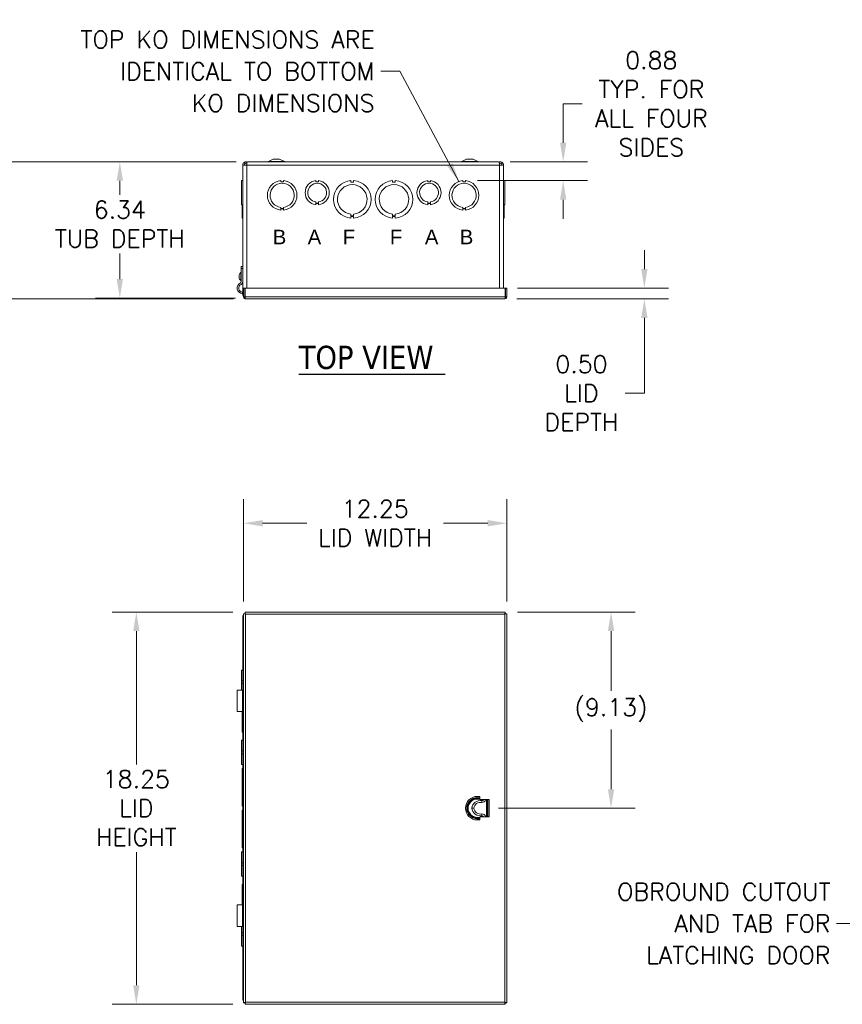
# Model space of a CAD drawing. Header units: inches. Extents: x 1 to 150, y 4 to 91.
# Tile 5 of 12: x 26 to 64, y 45 to 91. Entities that reach past the tile are written whole.
import ezdxf

# ---------------------------------------------------------------- set-up
doc = ezdxf.new("R2010")
doc.units = ezdxf.units.IN
doc.header["$LTSCALE"] = 9
doc.header["$MEASUREMENT"] = 0
for name, color, linetype, lineweight in [('Dimension (ANSI)', 7, 'Continuous', 5), ('Symbol (ANSI)', 7, 'Continuous', 5), ('Visible (ANSI)', 7, 'Continuous', 5), ('Visible Narrow (ANSI)', 7, 'Continuous', 5)]:
    doc.layers.add(name, color=color, linetype=linetype, lineweight=lineweight)
doc.styles.add('Note Text (ANSI)', font='RomanS.shx')
doc.styles.add('ROMANS', font='romans.shx')
doc.styles.add('Text Style168', font='tahoma.ttf')
doc.dimstyles.new('Default (ANSI)', dxfattribs={"dimscale": 9, "dimtxt": 0.09, "dimasz": 0.098425, "dimexe": 0.125, "dimexo": 0.0625, "dimgap": 0.031496, "dimtad": 0, "dimtih": 1, "dimtoh": 1, "dimrnd": 1e-08, "dimzin": 0, "dimdsep": 46, "dimtxsty": 'ROMANS', "dimcen": 0.09, "dimdle": 0.393701, "dimclrd": 256, "dimclre": 256, "dimclrt": 256, "dimadec": 0, "dimazin": 0, "dimtfac": 1.111111, "dimtofl": 0, "dimtmove": 0, "dimatfit": 3, "dimfxl": 1, "dimtolj": 1, "dimtzin": 0, "dimlwd": -1, "dimlwe": -1, "dimarcsym": 0})
doc.dimstyles.new('Default (ANSI)$7', dxfattribs={"dimscale": 9, "dimtxt": 0.09, "dimasz": 0.098425, "dimexe": 0.125, "dimexo": 0.0625, "dimgap": 0.031496, "dimtad": 0, "dimtih": 1, "dimtoh": 1, "dimrnd": 1e-08, "dimzin": 0, "dimdsep": 46, "dimtxsty": 'ROMANS', "dimcen": 0.09, "dimdle": 0.393701, "dimclrd": 256, "dimclre": 256, "dimclrt": 256, "dimadec": 0, "dimazin": 0, "dimtfac": 1.111111, "dimtofl": 0, "dimtmove": 0, "dimatfit": 3, "dimfxl": 1, "dimtolj": 1, "dimtzin": 0, "dimlwd": -1, "dimlwe": -1, "dimarcsym": 0})

# ---------------------------------------------------------------- blocks, each defined once
blk = doc.blocks.new('*D4')
at = {"layer": 'Defpoints', "color": 0, "transparency": 16777216}
for p in [(48.494, 67.443), (36.244, 63.236), (48.494, 63.236)]:
    blk.add_point(p, dxfattribs=at)
at = {"layer": 'Dimension (ANSI)', "transparency": 16777216}
for p, q in [((36.244, 63.798), (36.244, 68.568)), ((48.494, 63.798), (48.494, 68.568)), ((37.13, 67.443), (39.192, 67.443)), ((47.608, 67.443), (45.545, 67.443))]:
    blk.add_line(p, q, dxfattribs=at)
for points in [[(37.13, 67.59), (37.13, 67.295), (36.244, 67.443)], [(47.608, 67.59), (47.608, 67.295), (48.494, 67.443)]]:
    blk.add_solid(points, dxfattribs=at)
at = {"layer": 'Dimension (ANSI)', "transparency": 16777216, "insert": (42.369, 67.443), "char_height": 0.81, "attachment_point": 5, "style": 'ROMANS'}
blk.add_mtext('\\A1;12.25\\PLID WIDTH', dxfattribs=at)
blk = doc.blocks.new('*D5')
at = {"layer": 'Defpoints', "color": 0, "transparency": 16777216}
for p in [(36.317, 63.309), (31.262, 45.059), (36.317, 45.059)]:
    blk.add_point(p, dxfattribs=at)
at = {"layer": 'Dimension (ANSI)', "transparency": 16777216}
for p, q in [((35.754, 63.309), (30.137, 63.309)), ((31.262, 62.423), (31.262, 56.222)), ((31.262, 45.944), (31.262, 52.145)), ((35.754, 45.059), (30.137, 45.059))]:
    blk.add_line(p, q, dxfattribs=at)
for points in [[(31.115, 62.423), (31.41, 62.423), (31.262, 63.309)], [(31.115, 45.944), (31.41, 45.944), (31.262, 45.059)]]:
    blk.add_solid(points, dxfattribs=at)
at = {"layer": 'Dimension (ANSI)', "transparency": 16777216, "insert": (31.262, 54.184), "char_height": 0.81, "attachment_point": 5, "style": 'ROMANS'}
blk.add_mtext('\\A1;18.25\\PLID\\PHEIGHT', dxfattribs=at)
blk = doc.blocks.new('*D6')
at = {"layer": 'Defpoints', "color": 0, "transparency": 16777216}
for p in [(48.421, 63.309), (47.545, 54.184), (53.341, 54.184)]:
    blk.add_point(p, dxfattribs=at)
at = {"layer": 'Dimension (ANSI)', "transparency": 16777216}
for p, q in [((48.983, 63.309), (54.466, 63.309)), ((53.341, 62.423), (53.341, 59.647)), ((53.341, 55.069), (53.341, 57.846)), ((48.108, 54.184), (54.466, 54.184))]:
    blk.add_line(p, q, dxfattribs=at)
for points in [[(53.194, 62.423), (53.489, 62.423), (53.341, 63.309)], [(53.194, 55.069), (53.489, 55.069), (53.341, 54.184)]]:
    blk.add_solid(points, dxfattribs=at)
at = {"layer": 'Dimension (ANSI)', "transparency": 16777216, "insert": (53.341, 58.746), "char_height": 0.81, "attachment_point": 5, "style": 'ROMANS'}
blk.add_mtext('\\A1;(9.13)', dxfattribs=at)
blk = doc.blocks.new('*D21')
at = {"layer": 'Defpoints', "color": 0, "transparency": 16777216}
for p in [(36.462, 84.264), (30.494, 77.92), (36.444, 77.92)]:
    blk.add_point(p, dxfattribs=at)
at = {"layer": 'Dimension (ANSI)', "transparency": 16777216}
for p, q in [((35.9, 84.264), (29.369, 84.264)), ((30.494, 83.378), (30.494, 82.725)), ((30.494, 78.806), (30.494, 79.998)), ((35.881, 77.92), (29.369, 77.92))]:
    blk.add_line(p, q, dxfattribs=at)
for points in [[(30.346, 83.378), (30.642, 83.378), (30.494, 84.264)], [(30.346, 78.806), (30.642, 78.806), (30.494, 77.92)]]:
    blk.add_solid(points, dxfattribs=at)
at = {"layer": 'Dimension (ANSI)', "transparency": 16777216, "insert": (30.494, 81.361), "char_height": 0.81, "attachment_point": 5, "style": 'ROMANS'}
blk.add_mtext('\\A1;6.34\\PTUB DEPTH', dxfattribs=at)
blk = doc.blocks.new('*D22')
at = {"layer": 'Defpoints', "color": 0, "transparency": 16777216}
for p in [(36.462, 84.264), (23.636, 77.885), (36.337, 77.885)]:
    blk.add_point(p, dxfattribs=at)
at = {"layer": 'Dimension (ANSI)', "transparency": 16777216}
for p, q in [((35.9, 84.264), (22.511, 84.264)), ((23.636, 83.378), (23.636, 82.237)), ((23.636, 78.771), (23.636, 80.436)), ((35.774, 77.885), (22.511, 77.885))]:
    blk.add_line(p, q, dxfattribs=at)
for points in [[(23.488, 83.378), (23.784, 83.378), (23.636, 84.264)], [(23.488, 78.771), (23.784, 78.771), (23.636, 77.885)]]:
    blk.add_solid(points, dxfattribs=at)
at = {"layer": 'Dimension (ANSI)', "transparency": 16777216, "insert": (23.636, 81.336), "char_height": 0.81, "attachment_point": 5, "style": 'ROMANS'}
blk.add_mtext('\\A1;(6.38)', dxfattribs=at)
blk = doc.blocks.new('*D24')
at = {"layer": 'Defpoints', "color": 0, "transparency": 16777216}
for p in [(48.086, 84.263), (46.567, 83.385), (51.115, 83.385)]:
    blk.add_point(p, dxfattribs=at)
at = {"layer": 'Dimension (ANSI)', "transparency": 16777216}
for p, q in [((52.001, 86.961), (51.115, 86.961)), ((51.115, 86.961), (51.115, 86.035)), ((51.115, 85.149), (51.115, 86.035)), ((48.648, 84.263), (52.24, 84.263)), ((47.13, 83.385), (52.24, 83.385)), ((51.115, 82.499), (51.115, 81.614))]:
    blk.add_line(p, q, dxfattribs=at)
for points in [[(50.967, 85.149), (51.263, 85.149), (51.115, 84.263)], [(50.967, 82.499), (51.263, 82.499), (51.115, 83.385)]]:
    blk.add_solid(points, dxfattribs=at)
at = {"layer": 'Dimension (ANSI)', "transparency": 16777216, "insert": (55.216, 86.961), "char_height": 0.81, "attachment_point": 5, "style": 'ROMANS'}
blk.add_mtext('\\A1;0.88\\PTYP. FOR\\PALL FOUR\\PSIDES', dxfattribs=at)
blk = doc.blocks.new('*D36')
at = {"layer": 'Defpoints', "color": 0, "transparency": 16777216}
for p in [(48.421, 78.385), (48.4, 77.885), (54.891, 77.885)]:
    blk.add_point(p, dxfattribs=at)
at = {"layer": 'Dimension (ANSI)', "transparency": 16777216}
for p, q in [((54.891, 79.271), (54.891, 80.157)), ((48.983, 78.385), (56.016, 78.385)), ((48.963, 77.885), (56.016, 77.885)), ((54.891, 76.999), (54.891, 73.493)), ((54.891, 73.493), (54.005, 73.493))]:
    blk.add_line(p, q, dxfattribs=at)
for points in [[(54.743, 79.271), (55.038, 79.271), (54.891, 78.385)], [(54.743, 76.999), (55.038, 76.999), (54.891, 77.885)]]:
    blk.add_solid(points, dxfattribs=at)
at = {"layer": 'Dimension (ANSI)', "transparency": 16777216, "insert": (51.966, 73.493), "char_height": 0.81, "attachment_point": 5, "style": 'ROMANS'}
blk.add_mtext('\\A1;0.50\\PLID\\PDEPTH', dxfattribs=at)

msp = doc.modelspace()

# ---------------------------------------------------------------- linework, layer by layer
at = {"layer": 'Symbol (ANSI)', "lineweight": 30}
msp.add_line((38.8149, 74.3805), (45.6292, 74.3805), dxfattribs=at)
at = {"layer": 'Visible (ANSI)'}
for p, q in [((37.625, 84.3886), (37.4022, 84.2708)), ((37.925, 84.3886), (37.625, 84.3886)), ((37.925, 84.3886), (38.1478, 84.2708)), ((46.625, 84.3886), (46.4022, 84.2708)), ((46.925, 84.3886), (46.625, 84.3886)), ((46.925, 84.3886), (47.1478, 84.2708)), ((36.2125, 78.1068), (36.2125, 84.1073)), ((36.3995, 84.1073), (36.2125, 84.1073)), ((36.3209, 84.1882), (36.2896, 84.2418)), ((48.0875, 84.2636), (36.4625, 84.2636)), ((36.4625, 84.2631), (36.4625, 84.2636)), ((48.0856, 84.2631), (36.4644, 84.2631)), ((48.0875, 84.2631), (48.0875, 84.2636)), ((48.1505, 84.1073), (48.3375, 84.1073)), ((48.2604, 84.2418), (48.2291, 84.1882)), ((48.3375, 84.1073), (48.3375, 78.385)), ((36.1815, 83.3858), (36.2125, 83.3858)), ((36.1815, 83.3852), (36.1815, 83.3858)), ((36.1815, 83.3852), (36.2125, 83.3852)), ((36.1815, 83.3846), (36.1815, 83.3852)), ((37.9824, 83.3852), (37.9824, 83.3352)), ((38.1074, 83.3352), (38.1074, 83.3852)), ((41.2424, 83.3858), (41.2424, 83.3118)), ((41.3674, 83.3118), (41.3674, 83.3858)), ((43.1824, 83.3858), (43.1824, 83.3118)), ((43.3074, 83.3118), (43.3074, 83.3858)), ((46.4424, 83.3852), (46.4424, 83.3352)), ((46.5674, 83.3352), (46.5674, 83.3852)), ((48.3685, 83.3858), (48.3375, 83.3858)), ((48.3685, 83.3858), (48.3375, 83.3858)), ((48.3685, 83.3852), (48.3375, 83.3852)), ((48.3685, 83.3852), (48.3375, 83.3852)), ((48.3685, 83.3858), (48.3685, 83.3858)), ((48.3685, 83.3858), (48.3685, 83.3852)), ((48.3685, 83.3852), (48.3685, 83.3852)), ((48.3685, 83.3852), (48.3685, 83.3846)), ((36.2125, 83.3846), (36.1505, 83.3846)), ((36.1505, 82.2666), (36.1505, 83.3846)), ((37.9824, 83.3352), (38.1074, 83.3352)), ((39.6124, 83.3846), (39.6124, 83.3346)), ((39.6124, 83.3346), (39.7374, 83.3346)), ((39.7374, 83.3346), (39.7374, 83.3846)), ((41.2424, 83.3118), (41.3674, 83.3118)), ((43.1824, 83.3118), (43.3074, 83.3118)), ((44.8124, 83.3846), (44.8124, 83.3346)), ((44.8124, 83.3346), (44.9374, 83.3346)), ((44.9374, 83.3346), (44.9374, 83.3846)), ((46.4424, 83.3352), (46.5674, 83.3352)), ((48.3375, 83.3846), (48.3995, 83.3846)), ((48.3375, 83.3846), (48.3995, 83.3846)), ((48.3995, 83.3846), (48.3995, 82.2666)), ((48.3995, 83.3846), (48.3995, 83.3846)), ((36.1505, 82.2666), (36.1505, 82.2666)), ((36.2125, 82.2666), (36.1505, 82.2666)), ((36.2125, 82.2666), (36.1505, 82.2666)), ((36.1815, 82.0159), (36.1815, 82.2666)), ((36.1815, 82.0159), (36.2125, 82.0159)), ((36.1815, 82.0159), (36.1815, 82.0159)), ((36.2125, 82.0159), (36.1815, 82.0159)), ((36.1815, 81.6403), (36.1815, 82.0159)), ((37.9825, 82.0916), (37.9825, 82.1416)), ((38.1075, 82.0916), (37.9825, 82.0916)), ((38.1075, 82.0659), (37.9825, 82.0659)), ((37.9825, 82.0659), (37.9825, 82.0159)), ((38.1075, 82.1416), (38.1075, 82.0916)), ((38.1075, 82.0159), (38.1075, 82.0659)), ((39.6124, 82.3426), (39.6124, 82.3926)), ((39.7376, 82.3426), (39.6124, 82.3426)), ((39.7376, 82.3166), (39.6124, 82.3166)), ((39.6124, 82.3166), (39.6124, 82.2666)), ((39.7376, 82.3926), (39.7376, 82.3426)), ((39.7376, 82.2666), (39.7376, 82.3166)), ((44.8124, 82.3426), (44.8124, 82.3926)), ((44.9376, 82.3426), (44.8124, 82.3426)), ((44.9376, 82.3166), (44.8124, 82.3166)), ((44.8124, 82.3166), (44.8124, 82.2666)), ((44.9376, 82.3926), (44.9376, 82.3426)), ((44.9376, 82.2666), (44.9376, 82.3166)), ((46.4425, 82.0916), (46.4425, 82.1416)), ((46.5675, 82.0916), (46.4425, 82.0916)), ((46.4425, 82.0659), (46.4425, 82.0159)), ((46.5675, 82.0659), (46.4425, 82.0659)), ((46.5675, 82.1416), (46.5675, 82.0916)), ((46.5675, 82.0159), (46.5675, 82.0659)), ((48.3375, 82.2666), (48.3995, 82.2666)), ((48.3685, 82.0159), (48.3375, 82.0159)), ((48.3685, 82.2666), (48.3685, 82.0159)), ((48.3685, 82.0159), (48.3685, 81.6403)), ((36.1815, 81.6403), (36.2125, 81.6403)), ((36.1815, 81.6403), (36.1815, 81.6403)), ((36.2125, 81.6403), (36.1815, 81.6403)), ((41.2425, 81.7544), (41.2425, 81.8284)), ((41.3675, 81.7544), (41.2425, 81.7544)), ((41.3675, 81.7143), (41.2425, 81.7143)), ((41.2425, 81.7143), (41.2425, 81.6403)), ((41.3675, 81.8284), (41.3675, 81.7544)), ((41.3675, 81.6403), (41.3675, 81.7143)), ((43.1825, 81.7544), (43.1825, 81.8284)), ((43.3075, 81.7544), (43.1825, 81.7544)), ((43.1825, 81.7143), (43.1825, 81.6403)), ((43.3075, 81.7143), (43.1825, 81.7143)), ((43.3075, 81.8284), (43.3075, 81.7544)), ((43.3075, 81.6403), (43.3075, 81.7143)), ((48.3685, 81.6403), (48.3375, 81.6403)), ((36.2125, 79.3863), (36.1378, 79.3863)), ((36.1378, 79.2926), (36.1378, 79.3863)), ((36.1378, 78.6793), (36.1378, 79.2926)), ((36.0386, 78.9317), (36.0487, 78.9316)), ((36.0386, 78.908), (36.0487, 78.9081)), ((36.0487, 78.9998), (36.0487, 78.9995)), ((36.0487, 78.934), (36.0487, 78.9056)), ((36.0487, 78.8402), (36.0487, 78.8398)), ((36.1232, 78.7278), (36.1232, 79.1118)), ((36.1232, 79.1118), (36.1375, 79.1118)), ((36.1375, 78.7278), (36.1375, 79.1118)), ((36.1375, 79.0018), (36.1378, 79.0018)), ((36.1375, 78.8378), (36.1378, 78.8378)), ((36.1232, 78.7278), (36.1375, 78.7278)), ((36.2437, 78.385), (36.2437, 77.9783)), ((36.3057, 78.385), (36.2437, 78.385)), ((36.3057, 77.9783), (36.3057, 78.385)), ((36.3168, 77.9783), (36.3168, 78.385)), ((36.3168, 78.385), (48.4207, 78.385)), ((48.4207, 78.385), (48.4207, 77.9783)), ((48.4317, 77.9783), (48.4317, 78.385)), ((48.4317, 78.385), (48.4937, 78.385)), ((48.4937, 77.9783), (48.4937, 78.385)), ((36.1982, 78.1981), (36.1925, 78.1236)), ((36.2437, 78.1068), (36.2125, 78.1068)), ((36.3057, 77.9783), (36.2437, 77.9783)), ((36.3168, 78.1068), (36.3057, 78.1068)), ((48.4317, 77.9783), (48.4937, 77.9783)), ((48.4005, 77.885), (36.337, 77.885)), ((36.2437, 45.1317), (36.2437, 63.2356)), ((36.3057, 63.2356), (36.2437, 63.2356)), ((36.3168, 63.3087), (48.4207, 63.3087)), ((36.3168, 63.2467), (36.3168, 63.3087)), ((48.4207, 63.2467), (48.4207, 63.3087)), ((48.4317, 63.2356), (48.4937, 63.2356)), ((48.4937, 63.2356), (48.4937, 45.1317)), ((36.2125, 45.2462), (36.2125, 63.0592)), ((36.1505, 60.1063), (36.1505, 60.6062)), ((36.2125, 60.6062), (36.1505, 60.6062)), ((36.1505, 60.1063), (36.1505, 59.9811)), ((36.2125, 60.1063), (36.1505, 60.1063)), ((35.9503, 59.6832), (36.1925, 59.6832)), ((35.9503, 58.6832), (35.9503, 59.6832)), ((36.2125, 59.9811), (36.1505, 59.9811)), ((36.1505, 59.6832), (36.1505, 59.9811)), ((36.1982, 59.6832), (36.1925, 59.6832)), ((36.1925, 58.6832), (36.1925, 59.6832)), ((36.1982, 59.6832), (36.2125, 59.6832)), ((36.1982, 58.6832), (36.1982, 59.6832)), ((36.1925, 58.6832), (35.9503, 58.6832)), ((36.1815, 58.4762), (36.1815, 58.6832)), ((36.1925, 58.6832), (36.1982, 58.6832)), ((36.2125, 58.6832), (36.1982, 58.6832)), ((36.1815, 58.4762), (36.1815, 58.3512)), ((36.2125, 58.4762), (36.1815, 58.4762)), ((36.1815, 58.3512), (36.2125, 58.3512)), ((36.1815, 57.7262), (36.1815, 58.3512)), ((36.1505, 56.8463), (36.1505, 57.3462)), ((36.2125, 57.3462), (36.1505, 57.3462)), ((36.2125, 57.7262), (36.1815, 57.7262)), ((36.1505, 56.8463), (36.1505, 56.7211)), ((36.2125, 56.8463), (36.1505, 56.8463)), ((36.2125, 56.7211), (36.1505, 56.7211)), ((36.1505, 56.2212), (36.1505, 56.7211)), ((36.2125, 56.2212), (36.1505, 56.2212)), ((36.1815, 55.2162), (36.1815, 56.0287)), ((36.2125, 56.0287), (36.1815, 56.0287)), ((36.1815, 55.2162), (36.1815, 55.0912)), ((36.2125, 55.2162), (36.1815, 55.2162)), ((36.1815, 55.0912), (36.2125, 55.0912)), ((36.1815, 54.2787), (36.1815, 55.0912)), ((47.2337, 54.7316), (47.2337, 54.5899)), ((47.6667, 54.5899), (47.2337, 54.5899)), ((47.5129, 54.584), (47.5145, 54.5899)), ((47.6021, 54.5899), (47.6021, 53.7774)), ((36.2125, 54.2787), (36.1815, 54.2787)), ((36.1815, 53.2762), (36.1815, 54.0887)), ((36.2125, 54.0887), (36.1815, 54.0887)), ((47.2337, 53.6357), (47.2337, 53.7774)), ((47.6667, 53.7774), (47.2337, 53.7774)), ((47.3307, 53.87), (47.3297, 53.825)), ((47.3316, 53.915), (47.3307, 53.87)), ((47.4682, 53.7785), (47.4578, 53.7774)), ((47.5129, 53.7833), (47.4682, 53.7785)), ((47.5145, 53.7774), (47.5129, 53.7833)), ((36.1815, 53.2762), (36.1815, 53.1512)), ((36.2125, 53.2762), (36.1815, 53.2762)), ((36.1815, 52.3387), (36.1815, 53.1512)), ((36.1815, 53.1512), (36.2125, 53.1512)), ((36.2125, 52.3387), (36.1815, 52.3387)), ((36.1505, 51.6463), (36.1505, 52.1462)), ((36.2125, 52.1462), (36.1505, 52.1462)), ((36.1505, 51.6463), (36.1505, 51.5211)), ((36.2125, 51.6463), (36.1505, 51.6463)), ((36.2125, 51.5211), (36.1505, 51.5211)), ((36.1505, 51.0212), (36.1505, 51.5211)), ((36.2125, 51.0212), (36.1505, 51.0212)), ((36.1815, 50.0162), (36.1815, 50.6412)), ((36.2125, 50.6412), (36.1815, 50.6412)), ((36.1815, 50.0162), (36.1815, 49.8912)), ((36.2125, 50.0162), (36.1815, 50.0162)), ((35.9503, 49.6842), (36.1925, 49.6842)), ((35.9503, 48.6842), (35.9503, 49.6842)), ((36.1815, 49.6842), (36.1815, 49.8912)), ((36.1815, 49.8912), (36.2125, 49.8912)), ((36.1982, 49.6842), (36.1925, 49.6842)), ((36.1925, 48.6842), (36.1925, 49.6842)), ((36.1982, 49.6842), (36.2125, 49.6842)), ((36.1982, 48.6842), (36.1982, 49.6842)), ((36.1925, 48.6842), (35.9503, 48.6842)), ((36.1505, 48.3863), (36.1505, 48.6842)), ((36.1925, 48.6842), (36.1982, 48.6842)), ((36.2125, 48.6842), (36.1982, 48.6842)), ((36.1505, 48.3863), (36.1505, 48.2611)), ((36.2125, 48.3863), (36.1505, 48.3863)), ((36.2125, 48.2611), (36.1505, 48.2611)), ((36.1505, 47.7612), (36.1505, 48.2611)), ((36.2125, 47.7612), (36.1505, 47.7612)), ((36.2125, 45.2462), (36.2406, 45.2462)), ((36.3057, 45.1317), (36.2437, 45.1317)), ((36.3168, 45.1207), (36.3168, 45.0587)), ((48.4207, 45.0587), (36.3168, 45.0587)), ((48.4207, 45.1207), (48.4207, 45.0587)), ((48.4317, 45.1317), (48.4937, 45.1317))]:
    msp.add_line(p, q, dxfattribs=at)
for centre, radius, start, end in [((37.373, 84.3261), 0.0625, 270, 297.8584), ((38.177, 84.3261), 0.0625, 242.1416, 270), ((46.373, 84.3261), 0.0625, 270, 297.8584), ((47.177, 84.3261), 0.0625, 242.1416, 270), ((38.045, 82.7006), 0.6875, 95.21896, 264.78714), ((38.045, 82.7006), 0.6875, 275.21896, 84.78714), ((41.305, 82.5131), 0.875, 94.09887, 265.90678), ((41.305, 82.5131), 0.875, 274.09887, 85.90678), ((43.245, 82.5131), 0.875, 94.09887, 265.90678), ((43.245, 82.5131), 0.875, 274.09887, 85.90678), ((46.505, 82.7006), 0.6875, 95.21896, 264.78714), ((46.505, 82.7006), 0.6875, 275.21896, 84.78714), ((38.045, 82.7006), 0.5625, 276.38242, 263.62368), ((39.675, 82.8256), 0.5625, 96.38273, 263.61269), ((39.675, 82.8256), 0.4375, 278.23213, 261.77654), ((39.675, 82.8256), 0.5625, 276.39402, 83.62399), ((41.305, 82.5131), 0.6875, 275.21873, 264.78691), ((43.245, 82.5131), 0.6875, 275.21873, 264.78691), ((44.875, 82.8256), 0.5625, 96.38273, 263.61269), ((44.875, 82.8256), 0.4375, 278.23213, 261.77654), ((44.875, 82.8256), 0.5625, 276.39402, 83.62399), ((46.505, 82.7006), 0.5625, 276.38242, 263.62368), ((36.0545, 78.9998), 0.0058, 161.19999, 180), ((36.0545, 78.8398), 0.0058, 180, 198.80001), ((36.2895, 78.9198), 0.254, 130.89599, 161.19999), ((36.2895, 78.9198), 0.254, 198.80001, 229.10401), ((36.2125, 78.385), 0.2622, 114.99087, 265.63035), ((36.2125, 78.385), 0.1875, 114.99087, 265.63035), ((36.0753, 78.6793), 0.0625, 294.99087, 0), ((36.0753, 78.6793), 0.1372, 294.99087, 0), ((36.3995, 63.0592), 0.187, 111.98187, 117.033), ((36.3995, 63.0592), 0.187, 146.40912, 180), ((47.2804, 54.1257), 0.4195, 83.24839, 172.05464), ((47.3474, 54.6212), 0.0808, 257.35991, 337.2594), ((47.3474, 54.6212), 0.1696, 264.64944, 347.35149), ((47.2804, 54.2416), 0.4195, 187.94536, 276.75161), ((47.2804, 54.1257), 0.3306, 81.09191, 169.89817), ((47.2804, 54.2416), 0.3306, 190.10183, 278.90809), ((47.3474, 53.7462), 0.0808, 22.7406, 102.64009), ((47.3474, 53.7462), 0.1696, 12.64851, 95.35056)]:
    msp.add_arc(centre, radius, start, end, dxfattribs=at)
for centre, major_axis, ratio, start_param, end_param in [((36.2895, 78.9194), (-0.2514, -0.0357), 0.9980759, 5.8162049, 5.9824117), ((36.2895, 78.9271), (-0.2539, 0.0022), 0.0613868, 5.957684, 6.1238908), ((36.2895, 78.9126), (-0.2539, -0.0022), 0.0613868, 0.1592945, 0.3255013), ((36.2895, 78.9203), (-0.2514, 0.0357), 0.9980759, 0.3007736, 0.4669805)]:
    msp.add_ellipse(centre, major_axis=major_axis, ratio=ratio, start_param=start_param, end_param=end_param, dxfattribs=at)
for points, knots in [([(36.2896, 84.2418), (36.269, 84.2293), (36.2509, 84.2126), (36.2378, 84.1924), (36.2214, 84.1673), (36.2125, 84.1373), (36.2125, 84.1073)], [0.5293225, 0.5293225, 0.5293225, 0.5293225, 0.9928546, 0.9928546, 0.9928546, 1.5707963, 1.5707963, 1.5707963, 1.5707963]), ([(36.4042, 84.1935), (36.389, 84.1999), (36.3722, 84.2024), (36.3558, 84.2003), (36.3435, 84.1986), (36.3316, 84.1945), (36.3209, 84.1882)], [0.59837342, 0.59837342, 0.59837342, 0.59837342, 1.1264975, 1.1264975, 1.1264975, 1.52301509, 1.52301509, 1.52301509, 1.52301509]), ([(36.3995, 84.1073), (36.4022, 84.1589), (36.4049, 84.2096), (36.4077, 84.2378), (36.4078, 84.2392), (36.4079, 84.2405), (36.4081, 84.2418)], [0, 0, 0, 0, 0.9928546, 0.9928546, 0.9928546, 1.0414739, 1.0414739, 1.0414739, 1.0414739]), ([(48.1253, 84.2521), (48.1432, 84.2592), (48.1623, 84.2631), (48.1815, 84.2631), (48.2091, 84.2631), (48.2366, 84.2557), (48.2604, 84.2418)], [0.62189381, 0.62189381, 0.62189381, 0.62189381, 0.99223842, 0.99223842, 0.99223842, 1.52301509, 1.52301509, 1.52301509, 1.52301509]), ([(48.1419, 84.2418), (48.1432, 84.2293), (48.1444, 84.2126), (48.1457, 84.1924), (48.1473, 84.1673), (48.1489, 84.1373), (48.1505, 84.1073)], [0.5293225, 0.5293225, 0.5293225, 0.5293225, 0.9928546, 0.9928546, 0.9928546, 1.5707963, 1.5707963, 1.5707963, 1.5707963]), ([(48.3375, 84.1073), (48.3375, 84.1589), (48.31, 84.2096), (48.2668, 84.2378), (48.2647, 84.2392), (48.2626, 84.2405), (48.2604, 84.2418)], [0, 0, 0, 0, 0.9928546, 0.9928546, 0.9928546, 1.0414739, 1.0414739, 1.0414739, 1.0414739]), ([(36.0389, 78.9317), (36.0384, 78.9315), (36.0379, 78.932), (36.0372, 78.9342), (36.037, 78.9361), (36.037, 78.9405), (36.0371, 78.9433), (36.0375, 78.9496), (36.0379, 78.9531), (36.0386, 78.9574), (36.0387, 78.9585), (36.0389, 78.9596)], [0, 0, 0, 0, 0.02529377, 0.02529377, 0.05058754, 0.05058754, 0.07583775, 0.07583775, 0.10108796, 0.10108796, 0.10923577, 0.10923577, 0.10923577, 0.10923577]), ([(36.0389, 78.8801), (36.0384, 78.8833), (36.0379, 78.8869), (36.0372, 78.8935), (36.037, 78.8966), (36.037, 78.9016), (36.0371, 78.9038), (36.0375, 78.9069), (36.0379, 78.9077), (36.0386, 78.908), (36.0387, 78.908), (36.0389, 78.9079)], [0, 0, 0, 0, 0.02531178, 0.02531178, 0.05062356, 0.05062356, 0.07585576, 0.07585576, 0.10108796, 0.10108796, 0.10923577, 0.10923577, 0.10923577, 0.10923577]), ([(36.2437, 77.9783), (36.2437, 77.9432), (36.2654, 77.909), (36.2971, 77.894), (36.3095, 77.8881), (36.3232, 77.885), (36.337, 77.885)], [0, 0, 0, 0, 1.128705, 1.128705, 1.128705, 1.5707963, 1.5707963, 1.5707963, 1.5707963]), ([(36.3207, 77.952), (36.3126, 77.9572), (36.3067, 77.9659), (36.3058, 77.9756), (36.3057, 77.9765), (36.3057, 77.9774), (36.3057, 77.9783)], [0.555831, 0.555831, 0.555831, 0.555831, 1.4834748, 1.4834748, 1.4834748, 1.5707963, 1.5707963, 1.5707963, 1.5707963]), ([(36.337, 77.885), (36.3321, 77.885), (36.3273, 77.9067), (36.3224, 77.9384), (36.3205, 77.9508), (36.3187, 77.9645), (36.3168, 77.9783)], [0, 0, 0, 0, 1.128705, 1.128705, 1.128705, 1.5707963, 1.5707963, 1.5707963, 1.5707963]), ([(48.4005, 77.885), (48.4355, 77.885), (48.4697, 77.9067), (48.4847, 77.9384), (48.4906, 77.9508), (48.4937, 77.9645), (48.4937, 77.9783)], [0, 0, 0, 0, 1.128705, 1.128705, 1.128705, 1.5707963, 1.5707963, 1.5707963, 1.5707963]), ([(48.4207, 77.9783), (48.4158, 77.9432), (48.411, 77.909), (48.4061, 77.894), (48.4042, 77.8881), (48.4024, 77.885), (48.4005, 77.885)], [0, 0, 0, 0, 1.128705, 1.128705, 1.128705, 1.5707963, 1.5707963, 1.5707963, 1.5707963]), ([(48.4167, 77.952), (48.4248, 77.9572), (48.4307, 77.9659), (48.4316, 77.9756), (48.4317, 77.9765), (48.4317, 77.9774), (48.4317, 77.9783)], [0.555831, 0.555831, 0.555831, 0.555831, 1.4834748, 1.4834748, 1.4834748, 1.5707963, 1.5707963, 1.5707963, 1.5707963]), ([(36.2437, 63.2356), (36.2437, 63.2308), (36.2654, 63.2259), (36.2971, 63.2211), (36.3095, 63.2192), (36.3232, 63.2173), (36.337, 63.2154)], [0, 0, 0, 0, 1.128705, 1.128705, 1.128705, 1.5707963, 1.5707963, 1.5707963, 1.5707963]), ([(36.337, 63.2154), (36.3215, 63.2218), (36.3072, 63.2281), (36.3058, 63.2345), (36.3057, 63.2349), (36.3057, 63.2352), (36.3057, 63.2356)], [0, 0, 0, 0, 1.4834748, 1.4834748, 1.4834748, 1.5707963, 1.5707963, 1.5707963, 1.5707963]), ([(36.337, 63.2154), (36.3321, 63.2505), (36.3273, 63.2847), (36.3224, 63.2997), (36.3205, 63.3056), (36.3187, 63.3087), (36.3168, 63.3087)], [0, 0, 0, 0, 1.128705, 1.128705, 1.128705, 1.5707963, 1.5707963, 1.5707963, 1.5707963]), ([(36.337, 63.2154), (36.3306, 63.2309), (36.3242, 63.2452), (36.3179, 63.2465), (36.3175, 63.2466), (36.3171, 63.2467), (36.3168, 63.2467)], [0, 0, 0, 0, 1.4834748, 1.4834748, 1.4834748, 1.5707963, 1.5707963, 1.5707963, 1.5707963]), ([(48.4207, 63.3087), (48.4158, 63.3087), (48.411, 63.287), (48.4061, 63.2553), (48.4042, 63.2429), (48.4024, 63.2292), (48.4005, 63.2154)], [0, 0, 0, 0, 1.128705, 1.128705, 1.128705, 1.5707963, 1.5707963, 1.5707963, 1.5707963]), ([(48.4005, 63.2154), (48.4068, 63.2309), (48.4132, 63.2452), (48.4195, 63.2465), (48.4199, 63.2466), (48.4203, 63.2467), (48.4207, 63.2467)], [0, 0, 0, 0, 1.4834748, 1.4834748, 1.4834748, 1.5707963, 1.5707963, 1.5707963, 1.5707963]), ([(48.4005, 63.2154), (48.4355, 63.2202), (48.4697, 63.2251), (48.4847, 63.2299), (48.4906, 63.2318), (48.4937, 63.2337), (48.4937, 63.2356)], [0, 0, 0, 0, 1.128705, 1.128705, 1.128705, 1.5707963, 1.5707963, 1.5707963, 1.5707963]), ([(48.4005, 63.2154), (48.4159, 63.2218), (48.4302, 63.2281), (48.4316, 63.2345), (48.4317, 63.2349), (48.4317, 63.2352), (48.4317, 63.2356)], [0, 0, 0, 0, 1.4834748, 1.4834748, 1.4834748, 1.5707963, 1.5707963, 1.5707963, 1.5707963]), ([(47.3297, 54.5423), (47.3297, 54.5423), (47.3297, 54.5423), (47.3297, 54.542), (47.3298, 54.5406), (47.3299, 54.5356), (47.3299, 54.5321), (47.3301, 54.5235), (47.3302, 54.5185), (47.3304, 54.508), (47.3306, 54.5026), (47.3307, 54.4973)], [-1.35068615, -1.35068615, -1.35068615, -1.35068615, -1.34543089, -1.34543089, -1.30078022, -1.30078022, -1.25612956, -1.25612956, -1.2114789, -1.2114789, -1.17058096, -1.17058096, -1.17058096, -1.17058096]), ([(47.4682, 54.5888), (47.4686, 54.5888), (47.4691, 54.5887), (47.4754, 54.588), (47.4812, 54.5874), (47.4918, 54.5863), (47.4966, 54.5858), (47.5046, 54.5849), (47.5078, 54.5846), (47.5119, 54.5841), (47.5129, 54.584), (47.5129, 54.584)], [-1.17058096, -1.17058096, -1.17058096, -1.17058096, -1.16682823, -1.16682823, -1.12217757, -1.12217757, -1.07752691, -1.07752691, -1.03287624, -1.03287624, -0.99047656, -0.99047656, -0.99047656, -0.99047656]), ([(46.8649, 54.1837), (46.8649, 54.1837), (46.8649, 54.1837), (46.8652, 54.1837), (46.8666, 54.1837), (46.8716, 54.1837), (46.8751, 54.1837), (46.8837, 54.1837), (46.8887, 54.1837), (46.8992, 54.1837), (46.9046, 54.1837), (46.9099, 54.1837)], [-1.35068615, -1.35068615, -1.35068615, -1.35068615, -1.34543089, -1.34543089, -1.30078022, -1.30078022, -1.25612956, -1.25612956, -1.2114789, -1.2114789, -1.17058096, -1.17058096, -1.17058096, -1.17058096]), ([(46.9099, 54.1837), (46.9104, 54.1837), (46.9109, 54.1837), (46.9172, 54.1837), (46.923, 54.1837), (46.9337, 54.1837), (46.9385, 54.1837), (46.9466, 54.1837), (46.9498, 54.1837), (46.9539, 54.1837), (46.9549, 54.1837), (46.9549, 54.1837)], [-1.17058096, -1.17058096, -1.17058096, -1.17058096, -1.16682823, -1.16682823, -1.12217757, -1.12217757, -1.07752691, -1.07752691, -1.03287624, -1.03287624, -0.99047656, -0.99047656, -0.99047656, -0.99047656]), ([(47.3307, 54.4973), (47.3307, 54.4968), (47.3307, 54.4963), (47.3308, 54.49), (47.3309, 54.4842), (47.3312, 54.4735), (47.3313, 54.4687), (47.3314, 54.4606), (47.3315, 54.4575), (47.3316, 54.4533), (47.3316, 54.4523), (47.3316, 54.4523)], [-1.17058096, -1.17058096, -1.17058096, -1.17058096, -1.16682823, -1.16682823, -1.12217757, -1.12217757, -1.07752691, -1.07752691, -1.03287624, -1.03287624, -0.99047656, -0.99047656, -0.99047656, -0.99047656]), ([(36.337, 45.1519), (36.3019, 45.1471), (36.2677, 45.1422), (36.2527, 45.1374), (36.2468, 45.1355), (36.2437, 45.1336), (36.2437, 45.1317)], [0, 0, 0, 0, 1.128705, 1.128705, 1.128705, 1.5707963, 1.5707963, 1.5707963, 1.5707963]), ([(36.337, 45.1519), (36.3215, 45.1455), (36.3072, 45.1392), (36.3058, 45.1328), (36.3057, 45.1325), (36.3057, 45.1321), (36.3057, 45.1317)], [0, 0, 0, 0, 1.4834748, 1.4834748, 1.4834748, 1.5707963, 1.5707963, 1.5707963, 1.5707963]), ([(36.3168, 45.0587), (36.3216, 45.0587), (36.3264, 45.0803), (36.3313, 45.112), (36.3332, 45.1244), (36.3351, 45.1382), (36.337, 45.1519)], [0, 0, 0, 0, 1.128705, 1.128705, 1.128705, 1.5707963, 1.5707963, 1.5707963, 1.5707963]), ([(36.337, 45.1519), (36.3306, 45.1365), (36.3242, 45.1221), (36.3179, 45.1208), (36.3175, 45.1207), (36.3171, 45.1207), (36.3168, 45.1207)], [0, 0, 0, 0, 1.4834748, 1.4834748, 1.4834748, 1.5707963, 1.5707963, 1.5707963, 1.5707963]), ([(48.4005, 45.1519), (48.4053, 45.1168), (48.4101, 45.0826), (48.415, 45.0676), (48.4169, 45.0617), (48.4188, 45.0587), (48.4207, 45.0587)], [0, 0, 0, 0, 1.128705, 1.128705, 1.128705, 1.5707963, 1.5707963, 1.5707963, 1.5707963]), ([(48.4005, 45.1519), (48.4068, 45.1365), (48.4132, 45.1221), (48.4195, 45.1208), (48.4199, 45.1207), (48.4203, 45.1207), (48.4207, 45.1207)], [0, 0, 0, 0, 1.4834748, 1.4834748, 1.4834748, 1.5707963, 1.5707963, 1.5707963, 1.5707963]), ([(48.4937, 45.1317), (48.4937, 45.1365), (48.4721, 45.1414), (48.4404, 45.1462), (48.4279, 45.1481), (48.4142, 45.15), (48.4005, 45.1519)], [0, 0, 0, 0, 1.128705, 1.128705, 1.128705, 1.5707963, 1.5707963, 1.5707963, 1.5707963]), ([(48.4005, 45.1519), (48.4159, 45.1455), (48.4302, 45.1392), (48.4316, 45.1328), (48.4317, 45.1325), (48.4317, 45.1321), (48.4317, 45.1317)], [0, 0, 0, 0, 1.4834748, 1.4834748, 1.4834748, 1.5707963, 1.5707963, 1.5707963, 1.5707963])]:
    msp.add_open_spline(points, degree=3, knots=knots, dxfattribs=at)
for points in [[(36.2745, 84.1073), (36.2745, 84.1399), (36.293, 84.1717), (36.3209, 84.1882)], [(36.2896, 84.2418), (36.33, 84.2654), (36.3812, 84.2691), (36.4248, 84.2524)], [(36.4644, 84.2631), (36.4456, 84.2631), (36.4268, 84.2556), (36.4081, 84.2418)], [(48.1419, 84.2418), (48.1231, 84.2556), (48.1044, 84.2627), (48.0856, 84.2627)], [(48.2291, 84.1882), (48.2041, 84.2028), (48.1723, 84.2045), (48.1456, 84.1937)], [(48.2755, 84.1073), (48.2755, 84.1399), (48.257, 84.1717), (48.2291, 84.1882)], [(36.0487, 78.934), (36.0487, 78.9341), (36.0488, 78.9341), (36.049, 78.9341)], [(36.049, 78.9055), (36.0488, 78.9056), (36.0487, 78.9056), (36.0487, 78.9056)], [(36.2125, 78.1068), (36.2125, 78.0703), (36.2239, 78.034), (36.244, 78.0035)], [(36.3059, 78.0243), (36.3094, 78.0204), (36.313, 78.0167), (36.3169, 78.0132)], [(36.2125, 63.0592), (36.2125, 63.0537), (36.2239, 63.0482), (36.244, 63.0427)], [(36.2125, 63.0592), (36.2229, 63.0592), (36.2333, 63.0592), (36.2437, 63.0592)], [(47.4578, 54.5899), (47.4612, 54.5895), (47.4647, 54.5892), (47.4682, 54.5888)], [(36.2437, 45.2482), (36.2427, 45.2475), (36.2416, 45.2468), (36.2406, 45.2462)], [(36.2406, 45.2462), (36.2416, 45.2462), (36.2427, 45.2462), (36.2437, 45.2462)]]:
    msp.add_open_spline(points, degree=3, dxfattribs=at)
at = {"layer": 'Visible Narrow (ANSI)'}
for p, q in [((36.3995, 84.1073), (36.3995, 78.385)), ((48.1505, 84.1073), (36.3995, 84.1073)), ((38.1478, 84.2708), (37.4022, 84.2708)), ((47.1478, 84.2708), (46.4022, 84.2708)), ((48.1505, 78.385), (48.1505, 84.1073)), ((36.1378, 79.2926), (36.2125, 79.2926)), ((36.0389, 78.9317), (36.0487, 78.9316)), ((36.0389, 78.9079), (36.0487, 78.908)), ((36.049, 79.0017), (36.049, 79.0004)), ((36.049, 78.9341), (36.049, 78.9055)), ((36.049, 78.8392), (36.049, 78.838)), ((36.3168, 77.9783), (48.4207, 77.9783)), ((36.337, 63.2154), (36.337, 45.1519)), ((48.4005, 63.2154), (36.337, 63.2154)), ((48.4005, 45.1519), (48.4005, 63.2154)), ((47.1187, 54.7316), (47.1187, 54.6712)), ((47.2337, 54.7316), (47.1187, 54.7316)), ((47.1187, 54.6712), (47.1187, 54.6396)), ((47.1187, 54.6712), (47.2337, 54.6712)), ((47.1187, 54.6396), (47.1187, 54.6094)), ((47.2337, 54.6396), (47.1187, 54.6396)), ((47.1187, 54.6094), (47.2337, 54.6094)), ((47.5451, 54.5899), (47.5451, 53.7774)), ((47.5752, 53.7774), (47.5752, 54.5899)), ((47.6063, 54.5899), (47.6063, 53.7774)), ((47.6667, 53.7774), (47.6667, 54.5899)), ((47.1187, 53.7277), (47.1187, 53.7579)), ((47.2337, 53.7579), (47.1187, 53.7579)), ((47.1187, 53.7277), (47.2337, 53.7277)), ((47.1187, 53.6961), (47.1187, 53.7277)), ((47.2337, 53.6961), (47.1187, 53.6961)), ((47.1187, 53.6357), (47.1187, 53.6961)), ((47.1187, 53.6357), (47.2337, 53.6357)), ((36.337, 45.1519), (48.4005, 45.1519))]:
    msp.add_line(p, q, dxfattribs=at)
for centre, radius, start, end in [((47.1187, 54.1837), 0.548, 90, 270), ((47.1187, 54.1837), 0.4876, 90, 270), ((47.1187, 54.1837), 0.456, 90, 270), ((47.1187, 54.1837), 0.4258, 90, 270), ((47.2804, 54.1257), 0.4195, 83.24839, 172.05464), ((47.3474, 54.6212), 0.0808, 257.35991, 337.2594), ((47.2804, 54.2416), 0.4195, 187.94536, 276.75161), ((47.3474, 53.7462), 0.0808, 22.7406, 102.64009)]:
    msp.add_arc(centre, radius, start, end, dxfattribs=at)

# ---------------------------------------------------------------- texts
at = {"layer": 'Symbol (ANSI)', "char_height": 0.81, "attachment_point": 6, "line_spacing_factor": 1.093904, "style": 'ROMANS'}
for s, insert, width in [('{\\fRomanS|b0|i0;\\H0.8100;TOP KO DIMENSIONS ARE\\PIDENTICAL TO BOTTOM\\PKO DIMENSIONS}', (42.3429, 88.4733), 16.170887), ('{OBROUND CUTOUT\\PAND TAB FOR\\PLATCHING DOOR}', (63.5498, 48.8193), 11.772172)]:
    msp.add_mtext(s, dxfattribs=dict(at, insert=insert, width=width))
at = {"layer": 'Symbol (ANSI)'}
for s, insert, char_height, attachment_point, style in [('\\fArial|b0|i0;\\H0.6750;B', (37.6065, 80.7636), 0.675, 4, 'Note Text (ANSI)'), ('\\fArial|b0|i0;\\H0.6750;A', (39.2315, 80.7636), 0.675, 4, 'Note Text (ANSI)'), ('\\fArial|b0|i0;\\H0.6750;F', (40.8565, 80.7636), 0.675, 4, 'Note Text (ANSI)'), ('\\fArial|b0|i0;\\H0.6750;F', (43.0565, 80.7636), 0.675, 4, 'Note Text (ANSI)'), ('\\fArial|b0|i0;\\H0.6750;A', (44.6815, 80.7636), 0.675, 4, 'Note Text (ANSI)'), ('TOP VIEW', (38.814, 74.6007), 1.08, 7, 'Text Style168')]:
    msp.add_mtext(s, dxfattribs=dict(at, insert=insert, char_height=char_height, attachment_point=attachment_point, style=style))
at = {"layer": 'Symbol (ANSI)', "insert": (46.3065, 80.7636), "char_height": 0.675, "width": 4.408506, "attachment_point": 4, "style": 'Note Text (ANSI)'}
msp.add_mtext('\\fArial|b0|i0;\\H0.6750;B', dxfattribs=at)

# ---------------------------------------------------------------- dimensions: what is measured, and where the dimension line sits
at = {"layer": 'Dimension (ANSI)'}
for base, p1, p2, angle, text, override, picture, middle in [((51.1149, 83.3852), (48.0856, 84.2631), (46.5674, 83.3852), 90, '<>\\PTYP. FOR\\PALL FOUR\\PSIDES', {"dimdec": 2, "dimtp": 0, "dimtm": 0, "dimtdec": 2, "dimtmove": 1, "dimatfit": 1}, '*D24', (51.1697, 86.9613)), ((23.6359, 77.885), (36.4625, 84.2636), (36.337, 77.885), 90, '(<>)', {"dimgap": 0.031496, "dimdec": 2, "dimtol": 0, "dimlim": 0, "dimtp": 0, "dimtm": 0, "dimtdec": 2, "dimatfit": 1}, '*D22', (23.6359, 81.3364)), ((30.494, 77.9198), (36.4625, 84.2636), (36.4437, 77.9198), 90, '<>\\PTUB DEPTH', {"dimdec": 2, "dimtp": 0, "dimtm": 0, "dimtdec": 2, "dimatfit": 1}, '*D21', (30.494, 81.3612)), ((54.8907, 77.885), (48.4207, 78.385), (48.4005, 77.885), 270, '<>\\PLID\\PDEPTH', {"dimdec": 2, "dimtp": 0, "dimtm": 0, "dimtdec": 2, "dimatfit": 1}, '*D36', (51.9664, 73.4926)), ((48.4937, 67.4427), (36.2437, 63.2356), (48.4937, 63.2356), 180, '<>\\PLID WIDTH', {"dimtih": 0, "dimtoh": 0, "dimdec": 2, "dimtp": 0, "dimtm": 0, "dimtdec": 2, "dimatfit": 1}, '*D4', (42.3687, 67.4427)), ((31.2624, 45.0587), (36.3168, 63.3087), (36.3168, 45.0587), 90, '<>\\PLID\\PHEIGHT', {"dimdec": 2, "dimtp": 0, "dimtm": 0, "dimtdec": 2, "dimatfit": 1}, '*D5', (31.2624, 54.1837)), ((53.3414429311, 54.1836593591), (48.4206605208, 63.3086593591), (47.5450556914, 54.1836593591), 90, '(<>)', {"dimgap": 0.031496, "dimdec": 2, "dimtol": 0, "dimlim": 0, "dimtp": 0, "dimtm": 0, "dimtdec": 2, "dimatfit": 1}, '*D6', (53.3414429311, 58.7461593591))]:
    dim = msp.add_linear_dim(base=base, p1=p1, p2=p2, angle=angle, text=text, dimstyle='Default (ANSI)', override=override, dxfattribs=at)
    dim.commit()
    dim.dimension.update_dxf_attribs({"geometry": picture, "text_midpoint": middle, "dimtype": 160})

# ---------------------------------------------------------------- leaders
at = {"layer": 'Symbol (ANSI)', "annotation_type": 0, "has_hookline": 1, "hookline_direction": 1}
for points, text_width in [([(46.2673, 83.3457), (43.5122, 88.4733), (42.6264, 88.4733)], 15.8754), ([(66.9212, 54.1837), (64.7191, 48.8193), (63.8333, 48.8193)], 11.07)]:
    msp.add_leader(points, dimstyle='Default (ANSI)$7', override={"dimtad": 0}, dxfattribs=dict(at, text_width=text_width))

doc.saveas('drawing.dxf')
